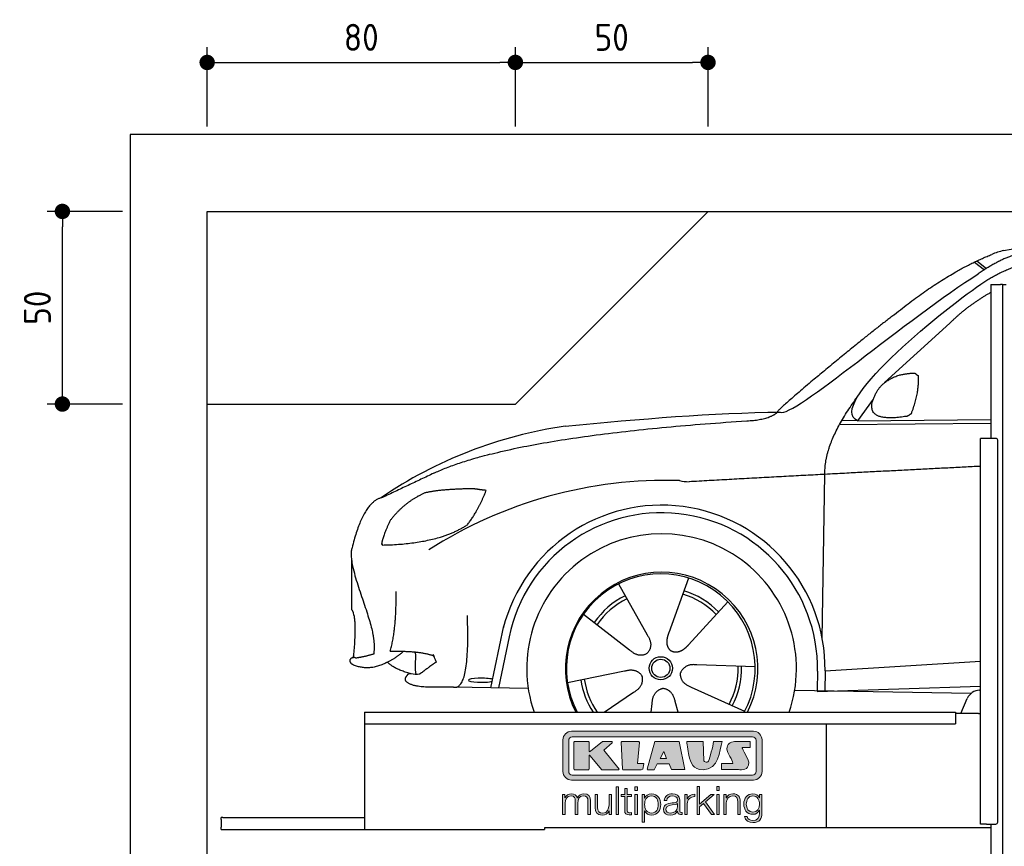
# Model space of a CAD drawing. Header units: millimetres. Extents: x -287 to 6264, y -393 to 3898.
# Tile 2 of 3: x -287 to 2269, y 1752 to 3898. Entities that reach past the tile are written whole.
import ezdxf

# ---------------------------------------------------------------- set-up
doc = ezdxf.new("R2010")
doc.units = ezdxf.units.MM
for name, color, linetype in [('4', 3, 'Continuous'), ('5', 3, 'Continuous'), ('Car', 10, 'Continuous'), ('Logo', 7, 'Continuous')]:
    doc.layers.add(name, color=color, linetype=linetype)
doc.styles.get("Standard").update_dxf_attribs({"font": 'ISOCP.SHX'})
doc.dimstyles.new('GEN-ISO$0', dxfattribs={"dimscale": 20, "dimtxt": 3.5, "dimasz": 2, "dimexe": 2, "dimexo": 1, "dimgap": 1.5, "dimtad": 1, "dimdec": 1, "dimlfac": 0.1, "dimdsep": 46, "dimtxsty": 'STANDARD', "dimblk": 'PUNKT', "dimcen": 2, "dimclrd": 256, "dimclre": 256, "dimclrt": 2, "dimadec": 0, "dimazin": 0, "dimtp": 0.1, "dimtm": 0.1, "dimtfac": 0.71, "dimtdec": 1, "dimtmove": 2, "dimatfit": 3, "dimldrblk": 'PUNKT', "dimfxl": 1, "dimtolj": 1, "dimarcsym": 0})

# ---------------------------------------------------------------- blocks, each defined once
blk = doc.blocks.new('PUNKT')
at = {"layer": '4', "color": 0, "linetype": 'ByBlock'}
blk.add_line((-0.5, 0), (-1, 0), dxfattribs=at)
at = {"layer": '4', "color": 0, "linetype": 'ByBlock', "const_width": 0.5}
blk.add_lwpolyline([(-0.25, 0, 1), (0.25, 0, 1)], format="xyb", close=True, dxfattribs=at)
blk = doc.blocks.new('*D4')
at = {"layer": '5', "lineweight": -2}
for p, q in [((-20, 3400), (-215.7, 3400)), ((-175.7, 2940), (-175.7, 3360)), ((-20, 2900), (-215.7, 2900))]:
    blk.add_line(p, q, dxfattribs=at)
at = {"layer": 'DEFPOINTS', "color": 0}
for p in [(-175.7, 3400), (0, 3400), (0, 2900)]:
    blk.add_point(p, dxfattribs=at)
at = {"layer": '5', "lineweight": -2, "xscale": 40, "yscale": 40, "zscale": 40}
for p, rotation in [((-175.7, 3400), 90), ((-175.7, 2900), 270)]:
    blk.add_blockref('PUNKT', p, dxfattribs=dict(at, rotation=rotation))
at = {"layer": '5', "color": 2, "insert": (-240.7, 3150), "char_height": 70, "attachment_point": 5, "rotation": 90}
blk.add_mtext('\\A1;50', dxfattribs=at)
blk = doc.blocks.new('*D5')
at = {"layer": '5', "lineweight": -2}
for p, q in [((200, 3620), (200, 3826.7)), ((1000, 3620), (1000, 3826.7)), ((240, 3786.7), (960, 3786.7))]:
    blk.add_line(p, q, dxfattribs=at)
at = {"layer": 'DEFPOINTS', "color": 0}
for p in [(1000, 3786.7), (200, 3600), (1000, 3600)]:
    blk.add_point(p, dxfattribs=at)
at = {"layer": '5', "lineweight": -2, "xscale": 40, "yscale": 40, "zscale": 40, "rotation": 180}
blk.add_blockref('PUNKT', (200, 3786.7), dxfattribs=at)
at = {"layer": '5', "lineweight": -2, "xscale": 40, "yscale": 40, "zscale": 40}
blk.add_blockref('PUNKT', (1000, 3786.7), dxfattribs=at)
at = {"layer": '5', "color": 2, "insert": (600, 3851.7), "char_height": 70, "attachment_point": 5}
blk.add_mtext('\\A1;80', dxfattribs=at)
blk = doc.blocks.new('*D6')
at = {"layer": '5', "lineweight": -2}
for p, q in [((1000, 3620), (1000, 3826.7)), ((1500, 3620), (1500, 3826.7)), ((1040, 3786.7), (1460, 3786.7))]:
    blk.add_line(p, q, dxfattribs=at)
at = {"layer": 'DEFPOINTS', "color": 0}
for p in [(1500, 3786.7), (1000, 3600), (1500, 3600)]:
    blk.add_point(p, dxfattribs=at)
at = {"layer": '5', "lineweight": -2, "xscale": 40, "yscale": 40, "zscale": 40, "rotation": 180}
blk.add_blockref('PUNKT', (1000, 3786.7), dxfattribs=at)
at = {"layer": '5', "lineweight": -2, "xscale": 40, "yscale": 40, "zscale": 40}
blk.add_blockref('PUNKT', (1500, 3786.7), dxfattribs=at)
at = {"layer": '5', "color": 2, "insert": (1250, 3851.7), "char_height": 70, "attachment_point": 5}
blk.add_mtext('\\A1;50', dxfattribs=at)
blk = doc.blocks.new('KLAUS')
at = {"layer": 'Logo'}
h = blk.add_hatch(color=8, dxfattribs=at)
h.dxf.hatch_style = 2
edge = h.paths.add_edge_path()
edge.add_spline(control_points=[(3.6, 29.09), (2.88, 29.09), (2.3, 28.51), (2.3, 27.8), (2.3, 27.8), (2.3, 16.11), (2.3, 16.11), (2.3, 15.39), (2.88, 14.81), (3.6, 14.81), (3.6, 14.81), (71.16, 14.81), (71.16, 14.81), (71.88, 14.81), (72.46, 15.39), (72.46, 16.11), (72.46, 16.11), (72.46, 27.8), (72.46, 27.8), (72.46, 28.51), (71.88, 29.09), (71.16, 29.09), (71.16, 29.09), (3.6, 29.09), (3.6, 29.09), (3.6, 29.09), (3.6, 29.09), (3.6, 29.09)], knot_values=[0, 0, 0, 0, 1, 1, 1, 2, 2, 2, 3, 3, 3, 4, 4, 4, 5, 5, 5, 6, 6, 6, 7, 7, 7, 8, 8, 8, 9, 9, 9, 9], degree=3, periodic=0)
edge = h.paths.add_edge_path()
edge.add_spline(control_points=[(3.35, 31.23), (3.35, 31.23), (71.47, 31.23), (71.47, 31.23), (73.26, 31.23), (74.71, 29.77), (74.71, 27.99), (74.71, 27.99), (74.71, 16.17), (74.71, 16.17), (74.71, 14.38), (73.26, 12.93), (71.47, 12.93), (71.47, 12.93), (3.35, 12.93), (3.35, 12.93), (1.56, 12.93), (0.11, 14.38), (0.11, 16.17), (0.11, 16.17), (0.11, 27.99), (0.11, 27.99), (0.11, 29.77), (1.56, 31.23), (3.35, 31.23), (3.35, 31.23), (3.35, 31.23), (3.35, 31.23)], knot_values=[0, 0, 0, 0, 1, 1, 1, 2, 2, 2, 3, 3, 3, 4, 4, 4, 5, 5, 5, 6, 6, 6, 7, 7, 7, 8, 8, 8, 9, 9, 9, 9], degree=3, periodic=0)
h = blk.add_hatch(color=8, dxfattribs=at)
h.dxf.hatch_style = 2
edge = h.paths.add_edge_path()
edge.add_spline(control_points=[(4.5, 27.33), (4.5, 27.33), (9.7, 27.33), (9.7, 27.33), (9.84, 27.33), (9.96, 27.22), (9.96, 27.08), (9.96, 27.08), (9.96, 23.69), (9.96, 23.69), (9.96, 23.69), (9.94, 23.64), (10.04, 23.59), (10.14, 23.53), (10.2, 23.57), (10.2, 23.57), (10.2, 23.57), (10.51, 23.75), (10.51, 23.75), (10.51, 23.75), (14.94, 27.33), (14.94, 27.33), (14.94, 27.33), (18.41, 27.33), (18.41, 27.33), (18.41, 27.33), (18.49, 27.33), (18.56, 27.2), (18.65, 27.04), (18.53, 26.91), (18.53, 26.91), (18.53, 26.91), (15.49, 24.11), (15.49, 24.11), (15.49, 24.11), (21.14, 17.06), (21.14, 17.06), (21.14, 17.06), (21.13, 16.91), (21.13, 16.91), (21.08, 16.84), (20.99, 16.82), (20.99, 16.82), (20.99, 16.82), (14.7, 16.82), (14.7, 16.82), (14.7, 16.82), (10.26, 22.17), (10.26, 22.17), (10.26, 22.17), (10.19, 22.24), (10.08, 22.21), (9.97, 22.18), (9.96, 22.11), (9.96, 22.11), (9.96, 22.11), (9.96, 17.08), (9.96, 17.08), (9.96, 16.94), (9.84, 16.82), (9.7, 16.82), (9.7, 16.82), (4.5, 16.82), (4.5, 16.82), (4.36, 16.82), (4.25, 16.94), (4.25, 17.08), (4.25, 17.08), (4.25, 27.08), (4.25, 27.08), (4.25, 27.22), (4.36, 27.33), (4.5, 27.33), (4.5, 27.33), (4.5, 27.33), (4.5, 27.33)], knot_values=[0, 0, 0, 0, 1, 1, 1, 2, 2, 2, 3, 3, 3, 4, 4, 4, 5, 5, 5, 6, 6, 6, 7, 7, 7, 8, 8, 8, 9, 9, 9, 10, 10, 10, 11, 11, 11, 12, 12, 12, 13, 13, 13, 14, 14, 14, 15, 15, 15, 16, 16, 16, 17, 17, 17, 18, 18, 18, 19, 19, 19, 20, 20, 20, 21, 21, 21, 22, 22, 22, 23, 23, 23, 24, 24, 24, 25, 25, 25, 25], degree=3, periodic=0)
h = blk.add_hatch(color=8, dxfattribs=at)
h.dxf.hatch_style = 2
h.paths.add_polyline_path([(22.42, 17.06), (21.97, 27.15), (22.24, 27.33), (28.55, 27.33), (28.86, 26.97), (28.01, 19.08), (30.26, 19.07), (30.44, 18.95), (30.08, 16.95), (29.49, 16.82), (22.6, 16.82)])
h = blk.add_hatch(color=8, dxfattribs=at)
h.paths.add_polyline_path([(36.52, 21.01), (38.93, 21.01), (37.87, 23.57)])
h.paths.add_polyline_path([(34.52, 27.33), (43.65, 27.33), (45.76, 16.94), (45.57, 16.82), (40.83, 16.82), (39.89, 18.95), (35.42, 18.95), (34.27, 16.82), (31.78, 16.82), (31.66, 17)])
h = blk.add_hatch(color=8, dxfattribs=at)
h.dxf.hatch_style = 2
edge = h.paths.add_edge_path()
edge.add_spline(control_points=[(52.69, 27.32), (52.69, 27.32), (52.88, 20.14), (52.88, 20.14), (53.01, 19.89), (53.2, 19.77), (53.43, 19.71), (53.91, 19.59), (54.43, 19.57), (54.64, 20.03), (55.23, 21.34), (56.27, 25.45), (56.6, 27.33), (56.6, 27.33), (59.77, 27.33), (59.77, 27.33), (58.77, 23.9), (58.56, 16.82), (52.63, 16.76), (48.72, 16.72), (48.01, 19.35), (47.27, 22.24), (46.89, 23.68), (46.54, 27.33), (46.54, 27.33), (46.54, 27.33), (52.69, 27.32), (52.69, 27.32), (52.69, 27.32), (52.69, 27.32), (52.69, 27.32)], knot_values=[0, 0, 0, 0, 1, 1, 1, 2, 2, 2, 3, 3, 3, 4, 4, 4, 5, 5, 5, 6, 6, 6, 7, 7, 7, 8, 8, 8, 9, 9, 9, 10, 10, 10, 10], degree=3, periodic=0)
h = blk.add_hatch(color=8, dxfattribs=at)
h.dxf.hatch_style = 2
edge = h.paths.add_edge_path()
edge.add_spline(control_points=[(64.46, 27.33), (64.46, 27.33), (70.31, 27.33), (70.31, 27.33), (70.31, 26.52), (70.31, 26.02), (70.31, 25.12), (70.31, 25.12), (67.3, 25.12), (67.3, 25.12), (67.24, 25.04), (67.25, 25.11), (67.25, 24.91), (67.25, 24.88), (69.73, 20.38), (69.73, 19.57), (69.73, 16.4), (67.22, 16.81), (65.9, 16.82), (65.9, 16.82), (59.59, 16.82), (59.59, 16.82), (59.59, 17.76), (59.59, 18.23), (59.59, 19.14), (59.59, 19.14), (63.75, 19.14), (63.75, 19.14), (63.82, 19.22), (63.81, 19.11), (63.81, 19.31), (63.81, 20.32), (61.58, 23.06), (61.58, 24.63), (61.58, 26.33), (62.83, 27.34), (64.46, 27.33), (64.46, 27.33), (64.46, 27.33), (64.46, 27.33)], knot_values=[0, 0, 0, 0, 1, 1, 1, 2, 2, 2, 3, 3, 3, 4, 4, 4, 5, 5, 5, 6, 6, 6, 7, 7, 7, 8, 8, 8, 9, 9, 9, 10, 10, 10, 11, 11, 11, 12, 12, 12, 13, 13, 13, 13], degree=3, periodic=0)
h = blk.add_hatch(color=30, dxfattribs=at)
h.dxf.hatch_style = 2
edge = h.paths.add_edge_path()
edge.add_spline(control_points=[(0, 0), (0, 0), (0.92, 0), (0.92, 0), (0.92, 0), (0.92, 4.22), (0.92, 4.22), (0.94, 5.8), (1.58, 7), (3.18, 7), (4.35, 7), (4.77, 6.15), (4.76, 5.12), (4.76, 5.12), (4.76, 0), (4.76, 0), (4.76, 0), (5.68, 0), (5.68, 0), (5.68, 0), (5.68, 4.27), (5.68, 4.27), (5.68, 5.68), (6.14, 7), (7.73, 7), (9.05, 7), (9.52, 6.32), (9.52, 5.08), (9.52, 5.08), (9.52, 0), (9.52, 0), (9.52, 0), (10.44, 0), (10.44, 0), (10.44, 0), (10.44, 5.12), (10.44, 5.12), (10.44, 6.91), (9.59, 7.77), (7.94, 7.77), (6.94, 7.77), (5.99, 7.29), (5.54, 6.3), (5.26, 7.29), (4.36, 7.77), (3.37, 7.77), (2.17, 7.77), (1.38, 7.19), (0.89, 6.28), (0.89, 6.28), (0.85, 6.28), (0.85, 6.28), (0.85, 6.28), (0.85, 7.55), (0.85, 7.55), (0.85, 7.55), (0, 7.55), (0, 7.55), (0, 7.55), (0, 0), (0, 0), (0, 0), (0, 0), (0, 0)], knot_values=[0, 0, 0, 0, 1, 1, 1, 2, 2, 2, 3, 3, 3, 4, 4, 4, 5, 5, 5, 6, 6, 6, 7, 7, 7, 8, 8, 8, 9, 9, 9, 10, 10, 10, 11, 11, 11, 12, 12, 12, 13, 13, 13, 14, 14, 14, 15, 15, 15, 16, 16, 16, 17, 17, 17, 18, 18, 18, 19, 19, 19, 20, 20, 20, 21, 21, 21, 21], degree=3, periodic=0)
h = blk.add_hatch(color=30, dxfattribs=at)
h.dxf.hatch_style = 2
edge = h.paths.add_edge_path()
edge.add_spline(control_points=[(18.31, 7.55), (18.31, 7.55), (17.39, 7.55), (17.39, 7.55), (17.39, 7.55), (17.39, 3.59), (17.39, 3.59), (17.39, 2.05), (16.7, 0.56), (15.12, 0.56), (13.66, 0.56), (13.15, 1.27), (13.1, 2.64), (13.1, 2.64), (13.1, 7.55), (13.1, 7.55), (13.1, 7.55), (12.18, 7.55), (12.18, 7.55), (12.18, 7.55), (12.18, 2.65), (12.18, 2.65), (12.18, 0.89), (12.93, -0.22), (14.83, -0.22), (15.96, -0.22), (16.95, 0.35), (17.44, 1.36), (17.44, 1.36), (17.47, 1.36), (17.47, 1.36), (17.47, 1.36), (17.47, 0), (17.47, 0), (17.47, 0), (18.31, 0), (18.31, 0), (18.31, 0), (18.31, 7.55), (18.31, 7.55), (18.31, 7.55), (18.31, 7.55), (18.31, 7.55)], knot_values=[0, 0, 0, 0, 1, 1, 1, 2, 2, 2, 3, 3, 3, 4, 4, 4, 5, 5, 5, 6, 6, 6, 7, 7, 7, 8, 8, 8, 9, 9, 9, 10, 10, 10, 11, 11, 11, 12, 12, 12, 13, 13, 13, 14, 14, 14, 14], degree=3, periodic=0)
h = blk.add_hatch(color=30, dxfattribs=at)
h.dxf.hatch_style = 2
h.paths.add_polyline_path([(20.07, 0), (20.99, 0), (20.99, 10.45), (20.07, 10.45)])
h = blk.add_hatch(color=30, dxfattribs=at)
h.dxf.hatch_style = 2
edge = h.paths.add_edge_path()
edge.add_spline(control_points=[(24.22, 9.82), (24.22, 9.82), (23.3, 9.82), (23.3, 9.82), (23.3, 9.82), (23.3, 7.55), (23.3, 7.55), (23.3, 7.55), (21.98, 7.55), (21.98, 7.55), (21.98, 7.55), (21.98, 6.78), (21.98, 6.78), (21.98, 6.78), (23.3, 6.78), (23.3, 6.78), (23.3, 6.78), (23.3, 1.61), (23.3, 1.61), (23.28, 0.32), (23.71, -0.09), (24.94, -0.09), (25.22, -0.09), (25.48, -0.06), (25.76, -0.06), (25.76, -0.06), (25.76, 0.73), (25.76, 0.73), (25.5, 0.7), (25.23, 0.69), (24.97, 0.69), (24.31, 0.73), (24.22, 1.08), (24.22, 1.68), (24.22, 1.68), (24.22, 6.78), (24.22, 6.78), (24.22, 6.78), (25.76, 6.78), (25.76, 6.78), (25.76, 6.78), (25.76, 7.55), (25.76, 7.55), (25.76, 7.55), (24.22, 7.55), (24.22, 7.55), (24.22, 7.55), (24.22, 9.82), (24.22, 9.82), (24.22, 9.82), (24.22, 9.82), (24.22, 9.82)], knot_values=[0, 0, 0, 0, 1, 1, 1, 2, 2, 2, 3, 3, 3, 4, 4, 4, 5, 5, 5, 6, 6, 6, 7, 7, 7, 8, 8, 8, 9, 9, 9, 10, 10, 10, 11, 11, 11, 12, 12, 12, 13, 13, 13, 14, 14, 14, 15, 15, 15, 16, 16, 16, 17, 17, 17, 17], degree=3, periodic=0)
h = blk.add_hatch(color=30, dxfattribs=at)
h.paths.add_polyline_path([(27.1, 0), (28.03, 0), (28.03, 7.55), (27.1, 7.55)])
h.paths.add_polyline_path([(27.1, 8.98), (28.03, 8.98), (28.03, 10.45), (27.1, 10.45)])
h = blk.add_hatch(color=30, dxfattribs=at)
edge = h.paths.add_edge_path()
edge.add_spline(control_points=[(35.84, 3.78), (35.84, 2.21), (35.12, 0.56), (33.37, 0.56), (31.4, 0.56), (30.72, 2.21), (30.72, 3.78), (30.72, 5.49), (31.33, 7), (33.37, 7), (35.12, 7), (35.84, 5.34), (35.84, 3.78), (35.84, 3.78), (35.84, 3.78), (35.84, 3.78)], knot_values=[0, 0, 0, 0, 1, 1, 1, 2, 2, 2, 3, 3, 3, 4, 4, 4, 5, 5, 5, 5], degree=3, periodic=0)
edge = h.paths.add_edge_path()
edge.add_spline(control_points=[(29.79, -2.8), (29.79, -2.8), (30.72, -2.8), (30.72, -2.8), (30.72, -2.8), (30.72, 1.43), (30.72, 1.43), (30.72, 1.43), (30.74, 1.43), (30.74, 1.43), (31.14, 0.35), (32.24, -0.22), (33.37, -0.22), (35.66, -0.22), (36.76, 1.64), (36.76, 3.78), (36.76, 5.91), (35.66, 7.77), (33.37, 7.77), (32.15, 7.77), (31.1, 7.14), (30.67, 6.12), (30.67, 6.12), (30.64, 6.12), (30.64, 6.12), (30.64, 6.12), (30.64, 7.55), (30.64, 7.55), (30.64, 7.55), (29.79, 7.55), (29.79, 7.55), (29.79, 7.55), (29.79, -2.8), (29.79, -2.8), (29.79, -2.8), (29.79, -2.8), (29.79, -2.8)], knot_values=[0, 0, 0, 0, 1, 1, 1, 2, 2, 2, 3, 3, 3, 4, 4, 4, 5, 5, 5, 6, 6, 6, 7, 7, 7, 8, 8, 8, 9, 9, 9, 10, 10, 10, 11, 11, 11, 12, 12, 12, 12], degree=3, periodic=0)
h = blk.add_hatch(color=30, dxfattribs=at)
edge = h.paths.add_edge_path()
edge.add_spline(control_points=[(43.03, 2.93), (43.04, 1.45), (41.8, 0.56), (40.39, 0.56), (39.53, 0.56), (38.71, 1.13), (38.71, 2.05), (38.71, 3.53), (40.66, 3.51), (42.22, 3.79), (42.47, 3.84), (42.88, 3.91), (43, 4.13), (43, 4.13), (43.03, 4.13), (43.03, 4.13), (43.03, 4.13), (43.03, 2.93), (43.03, 2.93), (43.03, 2.93), (43.03, 2.93), (43.03, 2.93)], knot_values=[0, 0, 0, 0, 1, 1, 1, 2, 2, 2, 3, 3, 3, 4, 4, 4, 5, 5, 5, 6, 6, 6, 7, 7, 7, 7], degree=3, periodic=0)
edge = h.paths.add_edge_path()
edge.add_spline(control_points=[(39.03, 5.24), (39.06, 6.47), (39.91, 7), (41.05, 7), (42.14, 7), (43.03, 6.69), (43.03, 5.45), (43.03, 4.61), (42.6, 4.51), (41.84, 4.42), (39.85, 4.19), (37.79, 4.11), (37.79, 1.99), (37.79, 0.47), (38.93, -0.22), (40.32, -0.22), (41.77, -0.22), (42.43, 0.34), (43.07, 1.32), (43.07, 1.32), (43.1, 1.32), (43.1, 1.32), (43.1, 0.53), (43.25, 0), (44.19, 0), (44.43, 0), (44.58, 0.01), (44.79, 0.06), (44.79, 0.06), (44.79, 0.83), (44.79, 0.83), (44.71, 0.81), (44.6, 0.78), (44.49, 0.78), (44.13, 0.78), (43.95, 0.98), (43.95, 1.33), (43.95, 1.33), (43.95, 5.34), (43.95, 5.34), (43.95, 7.36), (42.5, 7.77), (41.17, 7.77), (39.44, 7.77), (38.2, 7.01), (38.11, 5.24), (38.11, 5.24), (39.03, 5.24), (39.03, 5.24), (39.03, 5.24), (39.03, 5.24), (39.03, 5.24)], knot_values=[0, 0, 0, 0, 1, 1, 1, 2, 2, 2, 3, 3, 3, 4, 4, 4, 5, 5, 5, 6, 6, 6, 7, 7, 7, 8, 8, 8, 9, 9, 9, 10, 10, 10, 11, 11, 11, 12, 12, 12, 13, 13, 13, 14, 14, 14, 15, 15, 15, 16, 16, 16, 17, 17, 17, 17], degree=3, periodic=0)
h = blk.add_hatch(color=30, dxfattribs=at)
h.dxf.hatch_style = 2
edge = h.paths.add_edge_path()
edge.add_spline(control_points=[(45.79, 0), (45.79, 0), (46.71, 0), (46.71, 0), (46.71, 0), (46.71, 4.03), (46.71, 4.03), (46.71, 5.59), (47.85, 6.82), (49.52, 6.73), (49.52, 6.73), (49.52, 7.66), (49.52, 7.66), (48.16, 7.72), (47.14, 7), (46.67, 5.78), (46.67, 5.78), (46.64, 5.78), (46.64, 5.78), (46.64, 5.78), (46.64, 7.55), (46.64, 7.55), (46.64, 7.55), (45.79, 7.55), (45.79, 7.55), (45.79, 7.55), (45.79, 0), (45.79, 0), (45.79, 0), (45.79, 0), (45.79, 0)], knot_values=[0, 0, 0, 0, 1, 1, 1, 2, 2, 2, 3, 3, 3, 4, 4, 4, 5, 5, 5, 6, 6, 6, 7, 7, 7, 8, 8, 8, 9, 9, 9, 10, 10, 10, 10], degree=3, periodic=0)
h = blk.add_hatch(color=30, dxfattribs=at)
h.dxf.hatch_style = 2
h.paths.add_polyline_path([(50.4, 0), (51.32, 0), (51.32, 2.87), (52.82, 4.11), (55.8, 0), (56.96, 0), (53.52, 4.76), (56.74, 7.55), (55.51, 7.55), (51.32, 3.89), (51.32, 10.45), (50.4, 10.45)])
h = blk.add_hatch(color=30, dxfattribs=at)
h.paths.add_polyline_path([(57.74, 0), (58.66, 0), (58.66, 7.55), (57.74, 7.55)])
h.paths.add_polyline_path([(57.74, 8.98), (58.66, 8.98), (58.66, 10.45), (57.74, 10.45)])
h = blk.add_hatch(color=30, dxfattribs=at)
h.dxf.hatch_style = 2
edge = h.paths.add_edge_path()
edge.add_spline(control_points=[(60.41, 0), (60.41, 0), (61.33, 0), (61.33, 0), (61.33, 0), (61.33, 4.41), (61.33, 4.41), (61.36, 5.89), (62.24, 7), (63.7, 7), (65.2, 7), (65.62, 6.02), (65.62, 4.71), (65.62, 4.71), (65.62, 0), (65.62, 0), (65.62, 0), (66.54, 0), (66.54, 0), (66.54, 0), (66.54, 4.86), (66.54, 4.86), (66.54, 6.66), (65.9, 7.77), (63.78, 7.77), (62.71, 7.77), (61.7, 7.16), (61.36, 6.25), (61.36, 6.25), (61.33, 6.25), (61.33, 6.25), (61.33, 6.25), (61.33, 7.55), (61.33, 7.55), (61.33, 7.55), (60.41, 7.55), (60.41, 7.55), (60.41, 7.55), (60.41, 0), (60.41, 0), (60.41, 0), (60.41, 0), (60.41, 0)], knot_values=[0, 0, 0, 0, 1, 1, 1, 2, 2, 2, 3, 3, 3, 4, 4, 4, 5, 5, 5, 6, 6, 6, 7, 7, 7, 8, 8, 8, 9, 9, 9, 10, 10, 10, 11, 11, 11, 12, 12, 12, 13, 13, 13, 14, 14, 14, 14], degree=3, periodic=0)
h = blk.add_hatch(color=30, dxfattribs=at)
edge = h.paths.add_edge_path()
edge.add_spline(control_points=[(71.32, 0.86), (69.62, 0.86), (68.83, 2.34), (68.83, 3.86), (68.83, 5.43), (69.56, 7), (71.32, 7), (73.06, 7), (73.75, 5.34), (73.75, 3.86), (73.75, 2.33), (72.91, 0.86), (71.32, 0.86), (71.32, 0.86), (71.32, 0.86), (71.32, 0.86)], knot_values=[0, 0, 0, 0, 1, 1, 1, 2, 2, 2, 3, 3, 3, 4, 4, 4, 5, 5, 5, 5], degree=3, periodic=0)
edge = h.paths.add_edge_path()
edge.add_spline(control_points=[(74.67, 7.55), (74.67, 7.55), (73.75, 7.55), (73.75, 7.55), (73.75, 7.55), (73.75, 6.25), (73.75, 6.25), (73.75, 6.25), (73.72, 6.25), (73.72, 6.25), (73.35, 7.09), (72.41, 7.77), (71.32, 7.77), (69.13, 7.77), (67.9, 6.05), (67.9, 3.97), (67.9, 1.82), (68.9, 0.09), (71.32, 0.09), (72.4, 0.09), (73.29, 0.72), (73.72, 1.64), (73.72, 1.64), (73.75, 1.64), (73.75, 1.64), (73.75, 1.64), (73.75, 0.61), (73.75, 0.61), (73.75, -1.23), (73.01, -2.24), (71.32, -2.24), (70.29, -2.24), (69.31, -1.85), (69.1, -0.73), (69.1, -0.73), (68.18, -0.73), (68.18, -0.73), (68.31, -2.34), (69.81, -3.02), (71.32, -3.02), (73.79, -3.02), (74.65, -1.64), (74.67, 0.61), (74.67, 0.61), (74.67, 7.55), (74.67, 7.55), (74.67, 7.55), (74.67, 7.55), (74.67, 7.55)], knot_values=[0, 0, 0, 0, 1, 1, 1, 2, 2, 2, 3, 3, 3, 4, 4, 4, 5, 5, 5, 6, 6, 6, 7, 7, 7, 8, 8, 8, 9, 9, 9, 10, 10, 10, 11, 11, 11, 12, 12, 12, 13, 13, 13, 14, 14, 14, 15, 15, 15, 16, 16, 16, 16], degree=3, periodic=0)
at = {"layer": 'Logo', "lineweight": 0}
for points in [[(22.42, 17.06), (21.97, 27.15), (22.24, 27.33), (28.55, 27.33), (28.86, 26.97), (28.01, 19.08), (30.26, 19.07), (30.44, 18.95), (30.08, 16.95), (29.49, 16.82), (22.6, 16.82), (22.42, 17.06), (22.42, 17.06)], [(34.52, 27.33), (43.65, 27.33), (45.76, 16.94), (45.57, 16.82), (40.83, 16.82), (39.89, 18.95), (35.42, 18.95), (34.27, 16.82), (31.78, 16.82), (31.66, 17), (34.52, 27.33), (34.52, 27.33)], [(36.52, 21.01), (38.93, 21.01), (37.87, 23.57), (36.52, 21.01), (36.52, 21.01)], [(20.07, 0), (20.99, 0), (20.99, 10.45), (20.07, 10.45), (20.07, 0), (20.07, 0)], [(27.1, 8.98), (28.03, 8.98), (28.03, 10.45), (27.1, 10.45), (27.1, 8.98), (27.1, 8.98)], [(27.1, 0), (28.03, 0), (28.03, 7.55), (27.1, 7.55), (27.1, 0), (27.1, 0)], [(50.4, 0), (51.32, 0), (51.32, 2.87), (52.82, 4.11), (55.8, 0), (56.96, 0), (53.52, 4.76), (56.74, 7.55), (55.51, 7.55), (51.32, 3.89), (51.32, 10.45), (50.4, 10.45), (50.4, 0), (50.4, 0)], [(57.74, 8.98), (58.66, 8.98), (58.66, 10.45), (57.74, 10.45), (57.74, 8.98), (57.74, 8.98)], [(57.74, 0), (58.66, 0), (58.66, 7.55), (57.74, 7.55), (57.74, 0), (57.74, 0)]]:
    blk.add_lwpolyline(points, dxfattribs=at)
for points, knots in [([(3.35, 31.23), (3.35, 31.23), (71.47, 31.23), (71.47, 31.23), (73.26, 31.23), (74.71, 29.77), (74.71, 27.99), (74.71, 27.99), (74.71, 16.17), (74.71, 16.17), (74.71, 14.38), (73.26, 12.93), (71.47, 12.93), (71.47, 12.93), (3.35, 12.93), (3.35, 12.93), (1.56, 12.93), (0.11, 14.38), (0.11, 16.17), (0.11, 16.17), (0.11, 27.99), (0.11, 27.99), (0.11, 29.77), (1.56, 31.23), (3.35, 31.23), (3.35, 31.23), (3.35, 31.23), (3.35, 31.23)], [0, 0, 0, 0, 1, 1, 1, 2, 2, 2, 3, 3, 3, 4, 4, 4, 5, 5, 5, 6, 6, 6, 7, 7, 7, 8, 8, 8, 9, 9, 9, 9]), ([(3.6, 29.09), (2.88, 29.09), (2.3, 28.51), (2.3, 27.8), (2.3, 27.8), (2.3, 16.11), (2.3, 16.11), (2.3, 15.39), (2.88, 14.81), (3.6, 14.81), (3.6, 14.81), (71.16, 14.81), (71.16, 14.81), (71.88, 14.81), (72.46, 15.39), (72.46, 16.11), (72.46, 16.11), (72.46, 27.8), (72.46, 27.8), (72.46, 28.51), (71.88, 29.09), (71.16, 29.09), (71.16, 29.09), (3.6, 29.09), (3.6, 29.09), (3.6, 29.09), (3.6, 29.09), (3.6, 29.09)], [0, 0, 0, 0, 1, 1, 1, 2, 2, 2, 3, 3, 3, 4, 4, 4, 5, 5, 5, 6, 6, 6, 7, 7, 7, 8, 8, 8, 9, 9, 9, 9]), ([(4.5, 27.33), (4.5, 27.33), (9.7, 27.33), (9.7, 27.33), (9.84, 27.33), (9.96, 27.22), (9.96, 27.08), (9.96, 27.08), (9.96, 23.69), (9.96, 23.69), (9.96, 23.69), (9.94, 23.64), (10.04, 23.59), (10.14, 23.53), (10.2, 23.57), (10.2, 23.57), (10.2, 23.57), (10.51, 23.75), (10.51, 23.75), (10.51, 23.75), (14.94, 27.33), (14.94, 27.33), (14.94, 27.33), (18.41, 27.33), (18.41, 27.33), (18.41, 27.33), (18.49, 27.33), (18.56, 27.2), (18.65, 27.04), (18.53, 26.91), (18.53, 26.91), (18.53, 26.91), (15.49, 24.11), (15.49, 24.11), (15.49, 24.11), (21.14, 17.06), (21.14, 17.06), (21.14, 17.06), (21.13, 16.91), (21.13, 16.91), (21.08, 16.84), (20.99, 16.82), (20.99, 16.82), (20.99, 16.82), (14.7, 16.82), (14.7, 16.82), (14.7, 16.82), (10.26, 22.17), (10.26, 22.17), (10.26, 22.17), (10.19, 22.24), (10.08, 22.21), (9.97, 22.18), (9.96, 22.11), (9.96, 22.11), (9.96, 22.11), (9.96, 17.08), (9.96, 17.08), (9.96, 16.94), (9.84, 16.82), (9.7, 16.82), (9.7, 16.82), (4.5, 16.82), (4.5, 16.82), (4.36, 16.82), (4.25, 16.94), (4.25, 17.08), (4.25, 17.08), (4.25, 27.08), (4.25, 27.08), (4.25, 27.22), (4.36, 27.33), (4.5, 27.33), (4.5, 27.33), (4.5, 27.33), (4.5, 27.33)], [0, 0, 0, 0, 1, 1, 1, 2, 2, 2, 3, 3, 3, 4, 4, 4, 5, 5, 5, 6, 6, 6, 7, 7, 7, 8, 8, 8, 9, 9, 9, 10, 10, 10, 11, 11, 11, 12, 12, 12, 13, 13, 13, 14, 14, 14, 15, 15, 15, 16, 16, 16, 17, 17, 17, 18, 18, 18, 19, 19, 19, 20, 20, 20, 21, 21, 21, 22, 22, 22, 23, 23, 23, 24, 24, 24, 25, 25, 25, 25]), ([(52.69, 27.32), (52.69, 27.32), (52.88, 20.14), (52.88, 20.14), (53.01, 19.89), (53.2, 19.77), (53.43, 19.71), (53.91, 19.59), (54.43, 19.57), (54.64, 20.03), (55.23, 21.34), (56.27, 25.45), (56.6, 27.33), (56.6, 27.33), (59.77, 27.33), (59.77, 27.33), (58.77, 23.9), (58.56, 16.82), (52.63, 16.76), (48.72, 16.72), (48.01, 19.35), (47.27, 22.24), (46.89, 23.68), (46.54, 27.33), (46.54, 27.33), (46.54, 27.33), (52.69, 27.32), (52.69, 27.32), (52.69, 27.32), (52.69, 27.32), (52.69, 27.32)], [0, 0, 0, 0, 1, 1, 1, 2, 2, 2, 3, 3, 3, 4, 4, 4, 5, 5, 5, 6, 6, 6, 7, 7, 7, 8, 8, 8, 9, 9, 9, 10, 10, 10, 10]), ([(64.46, 27.33), (64.46, 27.33), (70.31, 27.33), (70.31, 27.33), (70.31, 26.52), (70.31, 26.02), (70.31, 25.12), (70.31, 25.12), (67.3, 25.12), (67.3, 25.12), (67.24, 25.04), (67.25, 25.11), (67.25, 24.91), (67.25, 24.88), (69.73, 20.38), (69.73, 19.57), (69.73, 16.4), (67.22, 16.81), (65.9, 16.82), (65.9, 16.82), (59.59, 16.82), (59.59, 16.82), (59.59, 17.76), (59.59, 18.23), (59.59, 19.14), (59.59, 19.14), (63.75, 19.14), (63.75, 19.14), (63.82, 19.22), (63.81, 19.11), (63.81, 19.31), (63.81, 20.32), (61.58, 23.06), (61.58, 24.63), (61.58, 26.33), (62.83, 27.34), (64.46, 27.33), (64.46, 27.33), (64.46, 27.33), (64.46, 27.33)], [0, 0, 0, 0, 1, 1, 1, 2, 2, 2, 3, 3, 3, 4, 4, 4, 5, 5, 5, 6, 6, 6, 7, 7, 7, 8, 8, 8, 9, 9, 9, 10, 10, 10, 11, 11, 11, 12, 12, 12, 13, 13, 13, 13]), ([(0, 0), (0, 0), (0.92, 0), (0.92, 0), (0.92, 0), (0.92, 4.22), (0.92, 4.22), (0.94, 5.8), (1.58, 7), (3.18, 7), (4.35, 7), (4.77, 6.15), (4.76, 5.12), (4.76, 5.12), (4.76, 0), (4.76, 0), (4.76, 0), (5.68, 0), (5.68, 0), (5.68, 0), (5.68, 4.27), (5.68, 4.27), (5.68, 5.68), (6.14, 7), (7.73, 7), (9.05, 7), (9.52, 6.32), (9.52, 5.08), (9.52, 5.08), (9.52, 0), (9.52, 0), (9.52, 0), (10.44, 0), (10.44, 0), (10.44, 0), (10.44, 5.12), (10.44, 5.12), (10.44, 6.91), (9.59, 7.77), (7.94, 7.77), (6.94, 7.77), (5.99, 7.29), (5.54, 6.3), (5.26, 7.29), (4.36, 7.77), (3.37, 7.77), (2.17, 7.77), (1.38, 7.19), (0.89, 6.28), (0.89, 6.28), (0.85, 6.28), (0.85, 6.28), (0.85, 6.28), (0.85, 7.55), (0.85, 7.55), (0.85, 7.55), (0, 7.55), (0, 7.55), (0, 7.55), (0, 0), (0, 0), (0, 0), (0, 0), (0, 0)], [0, 0, 0, 0, 1, 1, 1, 2, 2, 2, 3, 3, 3, 4, 4, 4, 5, 5, 5, 6, 6, 6, 7, 7, 7, 8, 8, 8, 9, 9, 9, 10, 10, 10, 11, 11, 11, 12, 12, 12, 13, 13, 13, 14, 14, 14, 15, 15, 15, 16, 16, 16, 17, 17, 17, 18, 18, 18, 19, 19, 19, 20, 20, 20, 21, 21, 21, 21]), ([(18.31, 7.55), (18.31, 7.55), (17.39, 7.55), (17.39, 7.55), (17.39, 7.55), (17.39, 3.59), (17.39, 3.59), (17.39, 2.05), (16.7, 0.56), (15.12, 0.56), (13.66, 0.56), (13.15, 1.27), (13.1, 2.64), (13.1, 2.64), (13.1, 7.55), (13.1, 7.55), (13.1, 7.55), (12.18, 7.55), (12.18, 7.55), (12.18, 7.55), (12.18, 2.65), (12.18, 2.65), (12.18, 0.89), (12.93, -0.22), (14.83, -0.22), (15.96, -0.22), (16.95, 0.35), (17.44, 1.36), (17.44, 1.36), (17.47, 1.36), (17.47, 1.36), (17.47, 1.36), (17.47, 0), (17.47, 0), (17.47, 0), (18.31, 0), (18.31, 0), (18.31, 0), (18.31, 7.55), (18.31, 7.55), (18.31, 7.55), (18.31, 7.55), (18.31, 7.55)], [0, 0, 0, 0, 1, 1, 1, 2, 2, 2, 3, 3, 3, 4, 4, 4, 5, 5, 5, 6, 6, 6, 7, 7, 7, 8, 8, 8, 9, 9, 9, 10, 10, 10, 11, 11, 11, 12, 12, 12, 13, 13, 13, 14, 14, 14, 14]), ([(24.22, 9.82), (24.22, 9.82), (23.3, 9.82), (23.3, 9.82), (23.3, 9.82), (23.3, 7.55), (23.3, 7.55), (23.3, 7.55), (21.98, 7.55), (21.98, 7.55), (21.98, 7.55), (21.98, 6.78), (21.98, 6.78), (21.98, 6.78), (23.3, 6.78), (23.3, 6.78), (23.3, 6.78), (23.3, 1.61), (23.3, 1.61), (23.28, 0.32), (23.71, -0.09), (24.94, -0.09), (25.22, -0.09), (25.48, -0.06), (25.76, -0.06), (25.76, -0.06), (25.76, 0.73), (25.76, 0.73), (25.5, 0.7), (25.23, 0.69), (24.97, 0.69), (24.31, 0.73), (24.22, 1.08), (24.22, 1.68), (24.22, 1.68), (24.22, 6.78), (24.22, 6.78), (24.22, 6.78), (25.76, 6.78), (25.76, 6.78), (25.76, 6.78), (25.76, 7.55), (25.76, 7.55), (25.76, 7.55), (24.22, 7.55), (24.22, 7.55), (24.22, 7.55), (24.22, 9.82), (24.22, 9.82), (24.22, 9.82), (24.22, 9.82), (24.22, 9.82)], [0, 0, 0, 0, 1, 1, 1, 2, 2, 2, 3, 3, 3, 4, 4, 4, 5, 5, 5, 6, 6, 6, 7, 7, 7, 8, 8, 8, 9, 9, 9, 10, 10, 10, 11, 11, 11, 12, 12, 12, 13, 13, 13, 14, 14, 14, 15, 15, 15, 16, 16, 16, 17, 17, 17, 17]), ([(29.79, -2.8), (29.79, -2.8), (30.72, -2.8), (30.72, -2.8), (30.72, -2.8), (30.72, 1.43), (30.72, 1.43), (30.72, 1.43), (30.74, 1.43), (30.74, 1.43), (31.14, 0.35), (32.24, -0.22), (33.37, -0.22), (35.66, -0.22), (36.76, 1.64), (36.76, 3.78), (36.76, 5.91), (35.66, 7.77), (33.37, 7.77), (32.15, 7.77), (31.1, 7.14), (30.67, 6.12), (30.67, 6.12), (30.64, 6.12), (30.64, 6.12), (30.64, 6.12), (30.64, 7.55), (30.64, 7.55), (30.64, 7.55), (29.79, 7.55), (29.79, 7.55), (29.79, 7.55), (29.79, -2.8), (29.79, -2.8), (29.79, -2.8), (29.79, -2.8), (29.79, -2.8)], [0, 0, 0, 0, 1, 1, 1, 2, 2, 2, 3, 3, 3, 4, 4, 4, 5, 5, 5, 6, 6, 6, 7, 7, 7, 8, 8, 8, 9, 9, 9, 10, 10, 10, 11, 11, 11, 12, 12, 12, 12]), ([(39.03, 5.24), (39.06, 6.47), (39.91, 7), (41.05, 7), (42.14, 7), (43.03, 6.69), (43.03, 5.45), (43.03, 4.61), (42.6, 4.51), (41.84, 4.42), (39.85, 4.19), (37.79, 4.11), (37.79, 1.99), (37.79, 0.47), (38.93, -0.22), (40.32, -0.22), (41.77, -0.22), (42.43, 0.34), (43.07, 1.32), (43.07, 1.32), (43.1, 1.32), (43.1, 1.32), (43.1, 0.53), (43.25, 0), (44.19, 0), (44.43, 0), (44.58, 0.01), (44.79, 0.06), (44.79, 0.06), (44.79, 0.83), (44.79, 0.83), (44.71, 0.81), (44.6, 0.78), (44.49, 0.78), (44.13, 0.78), (43.95, 0.98), (43.95, 1.33), (43.95, 1.33), (43.95, 5.34), (43.95, 5.34), (43.95, 7.36), (42.5, 7.77), (41.17, 7.77), (39.44, 7.77), (38.2, 7.01), (38.11, 5.24), (38.11, 5.24), (39.03, 5.24), (39.03, 5.24), (39.03, 5.24), (39.03, 5.24), (39.03, 5.24)], [0, 0, 0, 0, 1, 1, 1, 2, 2, 2, 3, 3, 3, 4, 4, 4, 5, 5, 5, 6, 6, 6, 7, 7, 7, 8, 8, 8, 9, 9, 9, 10, 10, 10, 11, 11, 11, 12, 12, 12, 13, 13, 13, 14, 14, 14, 15, 15, 15, 16, 16, 16, 17, 17, 17, 17]), ([(45.79, 0), (45.79, 0), (46.71, 0), (46.71, 0), (46.71, 0), (46.71, 4.03), (46.71, 4.03), (46.71, 5.59), (47.85, 6.82), (49.52, 6.73), (49.52, 6.73), (49.52, 7.66), (49.52, 7.66), (48.16, 7.72), (47.14, 7), (46.67, 5.78), (46.67, 5.78), (46.64, 5.78), (46.64, 5.78), (46.64, 5.78), (46.64, 7.55), (46.64, 7.55), (46.64, 7.55), (45.79, 7.55), (45.79, 7.55), (45.79, 7.55), (45.79, 0), (45.79, 0), (45.79, 0), (45.79, 0), (45.79, 0)], [0, 0, 0, 0, 1, 1, 1, 2, 2, 2, 3, 3, 3, 4, 4, 4, 5, 5, 5, 6, 6, 6, 7, 7, 7, 8, 8, 8, 9, 9, 9, 10, 10, 10, 10]), ([(60.41, 0), (60.41, 0), (61.33, 0), (61.33, 0), (61.33, 0), (61.33, 4.41), (61.33, 4.41), (61.36, 5.89), (62.24, 7), (63.7, 7), (65.2, 7), (65.62, 6.02), (65.62, 4.71), (65.62, 4.71), (65.62, 0), (65.62, 0), (65.62, 0), (66.54, 0), (66.54, 0), (66.54, 0), (66.54, 4.86), (66.54, 4.86), (66.54, 6.66), (65.9, 7.77), (63.78, 7.77), (62.71, 7.77), (61.7, 7.16), (61.36, 6.25), (61.36, 6.25), (61.33, 6.25), (61.33, 6.25), (61.33, 6.25), (61.33, 7.55), (61.33, 7.55), (61.33, 7.55), (60.41, 7.55), (60.41, 7.55), (60.41, 7.55), (60.41, 0), (60.41, 0), (60.41, 0), (60.41, 0), (60.41, 0)], [0, 0, 0, 0, 1, 1, 1, 2, 2, 2, 3, 3, 3, 4, 4, 4, 5, 5, 5, 6, 6, 6, 7, 7, 7, 8, 8, 8, 9, 9, 9, 10, 10, 10, 11, 11, 11, 12, 12, 12, 13, 13, 13, 14, 14, 14, 14]), ([(74.67, 7.55), (74.67, 7.55), (73.75, 7.55), (73.75, 7.55), (73.75, 7.55), (73.75, 6.25), (73.75, 6.25), (73.75, 6.25), (73.72, 6.25), (73.72, 6.25), (73.35, 7.09), (72.41, 7.77), (71.32, 7.77), (69.13, 7.77), (67.9, 6.05), (67.9, 3.97), (67.9, 1.82), (68.9, 0.09), (71.32, 0.09), (72.4, 0.09), (73.29, 0.72), (73.72, 1.64), (73.72, 1.64), (73.75, 1.64), (73.75, 1.64), (73.75, 1.64), (73.75, 0.61), (73.75, 0.61), (73.75, -1.23), (73.01, -2.24), (71.32, -2.24), (70.29, -2.24), (69.31, -1.85), (69.1, -0.73), (69.1, -0.73), (68.18, -0.73), (68.18, -0.73), (68.31, -2.34), (69.81, -3.02), (71.32, -3.02), (73.79, -3.02), (74.65, -1.64), (74.67, 0.61), (74.67, 0.61), (74.67, 7.55), (74.67, 7.55), (74.67, 7.55), (74.67, 7.55), (74.67, 7.55)], [0, 0, 0, 0, 1, 1, 1, 2, 2, 2, 3, 3, 3, 4, 4, 4, 5, 5, 5, 6, 6, 6, 7, 7, 7, 8, 8, 8, 9, 9, 9, 10, 10, 10, 11, 11, 11, 12, 12, 12, 13, 13, 13, 14, 14, 14, 15, 15, 15, 16, 16, 16, 16]), ([(35.84, 3.78), (35.84, 2.21), (35.12, 0.56), (33.37, 0.56), (31.4, 0.56), (30.72, 2.21), (30.72, 3.78), (30.72, 5.49), (31.33, 7), (33.37, 7), (35.12, 7), (35.84, 5.34), (35.84, 3.78), (35.84, 3.78), (35.84, 3.78), (35.84, 3.78)], [0, 0, 0, 0, 1, 1, 1, 2, 2, 2, 3, 3, 3, 4, 4, 4, 5, 5, 5, 5]), ([(43.03, 2.93), (43.04, 1.45), (41.8, 0.56), (40.39, 0.56), (39.53, 0.56), (38.71, 1.13), (38.71, 2.05), (38.71, 3.53), (40.66, 3.51), (42.22, 3.79), (42.47, 3.84), (42.88, 3.91), (43, 4.13), (43, 4.13), (43.03, 4.13), (43.03, 4.13), (43.03, 4.13), (43.03, 2.93), (43.03, 2.93), (43.03, 2.93), (43.03, 2.93), (43.03, 2.93)], [0, 0, 0, 0, 1, 1, 1, 2, 2, 2, 3, 3, 3, 4, 4, 4, 5, 5, 5, 6, 6, 6, 7, 7, 7, 7]), ([(71.32, 0.86), (69.62, 0.86), (68.83, 2.34), (68.83, 3.86), (68.83, 5.43), (69.56, 7), (71.32, 7), (73.06, 7), (73.75, 5.34), (73.75, 3.86), (73.75, 2.33), (72.91, 0.86), (71.32, 0.86), (71.32, 0.86), (71.32, 0.86), (71.32, 0.86)], [0, 0, 0, 0, 1, 1, 1, 2, 2, 2, 3, 3, 3, 4, 4, 4, 5, 5, 5, 5])]:
    blk.add_open_spline(points, degree=3, knots=knots, dxfattribs=at)

msp = doc.modelspace()

# ---------------------------------------------------------------- linework, layer by layer
for p, q in [((1000, 2900), (1500, 3400)), ((2234.07, 3210), (2244.07, 3210)), ((2234.07, 3210), (2234.07, 2811)), ((2244.07, 3210), (2259.07, 3210)), ((2264.07, 3210), (2259.07, 3210)), ((2264.07, 3210), (2274.07, 3210)), ((2264.07, 3210), (2264.07, 378.78)), ((200, 2900), (1000, 2900)), ((2223.07, 2811), (2207.07, 2811)), ((2207.07, 1861), (2207.07, 2811)), ((2207.07, 1853), (2207.07, 2810)), ((2247.07, 2811), (2223.07, 2811)), ((2252.07, 1816), (2252.07, 2806)), ((2252.07, 1815), (2252.07, 2805)), ((2204.96, 2157), (2207.07, 2157)), ((2155.82, 2097), (2172.89, 2136.03)), ((608.57, 2100), (2142.07, 2100)), ((608.57, 2100), (608.57, 1796)), ((2142.07, 2100), (2142.07, 2070)), ((2202.07, 2097), (2142.07, 2097)), ((2202.07, 2097), (2207.07, 2097)), ((608.57, 2070), (2142.07, 2070)), ((1807.07, 2070), (1807.07, 1800)), ((2207.07, 1810), (2207.07, 1853)), ((2207.07, 1811), (2207.07, 1853)), ((236, 1822), (236, 1827)), ((241, 1827), (236, 1827)), ((236, 1822), (236, 1802)), ((241, 1827), (608.57, 1827)), ((236, 1796), (236, 1802)), ((236, 1796), (1076, 1796)), ((2234.07, 1800), (1076, 1800)), ((1076, 1800), (1076, 1796)), ((2223.07, 1810), (2207.07, 1810)), ((2223.07, 1810), (2247.07, 1810)), ((2234.07, 1810), (2234.07, 334.01))]:
    msp.add_line(p, q)
msp.add_lwpolyline([(5600, 100), (5600, 3600), (0, 3600), (0, -100), (5600, -100), (5698.53, -100), (5718.66, -52.06), (5691.11, 15.73), (5726.08, 49.63), (5711.24, 100), (200, 100), (200, 3400), (5400, 3400), (5400, 100)])
for centre, radius, start, end in [((2247.07, 2806), 5, 0, 90), ((2204.96, 2122), 35, 90, 156.37062), ((2247.07, 1815), 5, 270, 0)]:
    msp.add_arc(centre, radius, start, end)
at = {"layer": 'Car'}
for p, q in [((2197.48, 3271.33), (2222.54, 3251.91)), ((2191.68, 3268.57), (2217.4, 3248.62)), ((2127.58, 3109.87), (1958.19, 2955.92)), ((1928.92, 2912.48), (1888.32, 2856.45)), ((1841.43, 2847.1), (2234.07, 2850.22)), ((1888.32, 2856.45), (1847.09, 2857.14)), ((1888.32, 2856.45), (2234.07, 2859.79)), ((1796.4, 2291.91), (1803.59, 2717.46)), ((574.72, 2495.23), (574.72, 2366.97)), ((1267.24, 2433), (1341.89, 2301.26)), ((1449.39, 2448.4), (1397.92, 2306)), ((1551.5, 2386.63), (1449.27, 2274.93)), ((1176.95, 2354.98), (1296.47, 2262.02)), ((936.38, 2163.67), (969.78, 2324.09)), ((983.5, 2295.83), (955.91, 2163.32)), ((1803.69, 2207.37), (2207.07, 2233.1)), ((1135.3, 2176.99), (1283.66, 2207.27)), ((1622.43, 2218.16), (1471.09, 2223.11)), ((1784.08, 2206.52), (1783.22, 2156.12)), ((1803.69, 2207.37), (1802.95, 2154.8)), ((1033.37, 2161.94), (839.14, 2165.4)), ((1230.3, 2100), (1306.95, 2151.95)), ((1595.24, 2101.96), (1457.42, 2164.67)), ((1725.02, 2157.1), (2183.13, 2149.36)), ((1783.19, 2154.18), (2207.07, 2167.36)), ((1794.07, 2154.52), (1794.1, 2155.93)), ((1352.47, 2100), (1355.06, 2122.85)), ((1422.94, 2100), (1414.87, 2127.9))]:
    msp.add_line(p, q, dxfattribs=at)
for radius in [30.15, 23.62]:
    msp.add_circle((1377.46, 2214.2), radius, dxfattribs=at)
for centre, radius, start, end in [((2306.06, 3128.2), 174.5, 102.87362, 113.54005), ((1286.48, 1731.03), 1122.35, 98.03945, 124.43769), ((1391.1, 1560.68), 1141.19, 88.24876, 122.67118), ((1452.41, 2815.69), 117.37, 256.98552, 269.18838), ((1379.57, 2213.36), 424.16, 359.19082, 165.72893), ((1379.57, 2213.36), 404.56, 359.03154, 168.23743), ((1379.57, 2213.36), 350, 341.10211, 198.89789), ((1379.57, 2213.36), 250, 333.03568, 206.96432), ((1377.46, 2214.2), 245, 332.21823, 207.78177), ((1377.46, 2214.2), 200.65, 44.11518, 73.54628), ((1377.46, 2214.2), 209.64, 44.262, 73.39945), ((1377.46, 2214.2), 209.64, 116.262, 145.39945), ((1377.46, 2214.2), 200.65, 116.11518, 145.54628), ((1377.46, 2214.2), 200.65, 332.11518, 1.54628), ((1377.46, 2214.2), 209.64, 332.262, 1.39945), ((1377.46, 2214.2), 209.64, 188.262, 213.00585), ((1377.46, 2214.2), 200.65, 188.11518, 214.68962)]:
    msp.add_arc(centre, radius, start, end, dxfattribs=at)
msp.add_ellipse((911.7, 2183.09), major_axis=(33.6, 0), ratio=0.1572738, start_param=0.5134726, end_param=5.7042414, dxfattribs=at)
for points, degree in [([(2267.18, 3298.31), (2679.14, 3369.87), (3439.32, 3357.39), (4611.83, 3304.84)], 3), ([(1984.42, 3132.86), (2121.56, 3243.07), (2236.36, 3288.18)], 2), ([(2325.71, 3293.3), (2270.43, 3286.53), (2201.57, 3237.87)], 2), ([(2208.17, 3211.19), (2300.05, 3275.19), (2436.88, 3286.13)], 2), ([(1688.45, 2879.09), (1715.81, 2860.32), (2024.09, 3127.26), (2201.57, 3237.87)], 3), ([(1888.32, 2856.45), (1804.95, 2895.75), (2096.73, 3134.75), (2208.17, 3211.19)], 3), ([(2234.07, 3189.62), (2175.17, 3156.86), (2127.58, 3109.87)], 2), ([(1984.42, 3132.86), (1903.88, 3071.62), (1802.27, 2987.24), (1673.92, 2880.83), (1679.86, 2878.97)], 4), ([(1937.02, 2930.21), (1953.25, 2960.64), (1995.84, 2975.08)], 2), ([(1995.84, 2975.08), (2024.5, 2981.11), (2037.4, 2980)], 2), ([(2028.04, 2875.84), (2048.96, 2929.03), (2045.95, 2973.89)], 2), ([(2037.4, 2980), (2043.5, 2973.99), (2045.95, 2973.89)], 2), ([(1803.59, 2717.46), (1800.47, 2801), (1888.31, 2919.12)], 2), ([(2014.59, 2868.04), (1892.54, 2848.17), (1937.02, 2930.21)], 2), ([(1129.51, 2842.34), (1325.66, 2862.09), (1510.73, 2876.86), (1688.45, 2879.09)], 3), ([(1600.76, 2856.45), (1655.78, 2858.82), (1679.56, 2877.96)], 2), ([(2014.59, 2868.04), (2020.59, 2869.82), (2028.04, 2875.84)], 2), ([(788.39, 2720.49), (991.99, 2816.46), (1600.76, 2856.45)], 2), ([(2207.07, 2738.29), (1849.85, 2720.4), (1450.75, 2698.33)], 2), ([(788.39, 2720.49), (654.71, 2657.38)], 1), ([(764.8, 2669.24), (711.22, 2645.56), (675.12, 2597.72)], 2), ([(891.67, 2680.16), (805.44, 2679.05), (764.8, 2669.24)], 2), ([(875.37, 2586.55), (902.91, 2622.28), (924.32, 2675.82)], 2), ([(924.32, 2675.82), (906.56, 2677.73), (891.67, 2680.16)], 2), ([(654.71, 2657.38), (604.63, 2647.05), (576.22, 2526.76)], 2), ([(675.12, 2597.72), (654.69, 2554.58), (652.69, 2536.45)], 2), ([(653.97, 2534.15), (798.44, 2536.45), (875.37, 2586.55)], 2), ([(652.69, 2536.45), (656.04, 2536.3), (653.97, 2534.15)], 2), ([(576.22, 2526.76), (558.06, 2480.93), (632.65, 2335.66), (636.31, 2298.19), (632.48, 2251.02)], 4), ([(675.12, 2258.57), (692.07, 2318.95), (690.27, 2413.81)], 2), ([(574.72, 2366.97), (589.43, 2348.75), (579.57, 2246.38)], 2), ([(839.14, 2165.4), (883.03, 2154.78), (875.37, 2351.31)], 2), ([(1341.89, 2301.26), (1359.92, 2274.87), (1343.16, 2253.89)], 2), ([(1397.92, 2306), (1393.38, 2293.44), (1389.43, 2279.41), (1393.81, 2265.62), (1404.61, 2259.08)], 4), ([(1449.27, 2274.93), (1440.26, 2265.09), (1429.67, 2255.07), (1415.42, 2252.55), (1404.61, 2259.08)], 4), ([(632.48, 2251.02), (608.14, 2243.8), (586.48, 2240.59)], 2), ([(665.49, 2228.95), (691.41, 2241.4), (709.55, 2258.37)], 2), ([(675.12, 2258.57), (754.38, 2259.86), (788.39, 2246.38)], 2), ([(742.77, 2199.04), (737.47, 2205.82), (744.88, 2255.55), (738.83, 2256.6)], 3), ([(788.39, 2246.38), (782.8, 2259.39), (794.31, 2229.81)], 2), ([(1296.47, 2262.02), (1319.97, 2240.35), (1343.16, 2253.89)], 2), ([(577.52, 2223.63), (566.27, 2231.76), (574.27, 2240.95)], 2), ([(574.27, 2240.95), (577.66, 2242.11), (581.23, 2243.05)], 2), ([(665.49, 2228.95), (620.04, 2204.91), (577.52, 2223.63)], 2), ([(586.48, 2240.59), (580.16, 2241.95), (579.57, 2246.38)], 2), ([(726.89, 2200.5), (685.25, 2211.97), (667.94, 2230.15)], 2), ([(794.31, 2229.81), (793.06, 2230.2), (755.43, 2202)], 2), ([(1471.09, 2223.11), (1439.34, 2226.83), (1428.54, 2202.24)], 2), ([(718.74, 2195.09), (724.77, 2207.81), (743.59, 2193.13), (755.43, 2202)], 3), ([(1283.66, 2207.27), (1314.33, 2216.27), (1329.11, 2193.84)], 2), ([(1457.42, 2164.67), (1427.31, 2175.41), (1428.54, 2202.24)], 2), ([(1306.95, 2151.95), (1334.82, 2167.6), (1329.11, 2193.84)], 2), ([(1355.06, 2122.85), (1355.98, 2154.8), (1381.88, 2161.92)], 2), ([(1414.87, 2127.9), (1408.6, 2159.25), (1381.88, 2161.92)], 2)]:
    msp.add_open_spline(points, degree=degree, dxfattribs=at)
msp.add_open_spline([(839.14, 2165.4), (814.47, 2165.84), (758.85, 2161.77), (720.14, 2168.7), (710.35, 2185.17), (718.74, 2195.09)], degree=4, knots=[0, 0, 0, 0, 0, 0.5978658, 1, 1, 1, 1, 1], dxfattribs=at)

# ---------------------------------------------------------------- block references
at = {"layer": 'Logo', "xscale": 6.929133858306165, "yscale": 6.929133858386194, "zscale": 6.929133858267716, "rotation": 0.011070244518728}
msp.add_blockref('KLAUS', (1122.52, 1834.47), dxfattribs=at)

# ---------------------------------------------------------------- dimensions: what is measured, and where the dimension line sits
at = {"layer": '5'}
for base, p1, p2, picture, middle in [((1000, 3786.65), (200, 3600), (1000, 3600), '*D5', (600, 3851.65)), ((1500, 3786.65), (1000, 3600), (1500, 3600), '*D6', (1250, 3851.65))]:
    dim = msp.add_linear_dim(base=base, p1=p1, p2=p2, dimstyle='GEN-ISO$0', override={"dimlfac": 0.1}, dxfattribs=at)
    dim.commit()
    dim.dimension.update_dxf_attribs({"geometry": picture, "text_midpoint": middle})
dim = msp.add_linear_dim(base=(-175.68, 3400), p1=(0, 2900), p2=(0, 3400), angle=90, dimstyle='GEN-ISO$0', override={"dimlfac": 0.1}, dxfattribs=at)
dim.commit()
dim.dimension.update_dxf_attribs({"geometry": '*D4', "text_midpoint": (-240.68, 3150)})

doc.saveas('drawing.dxf')
